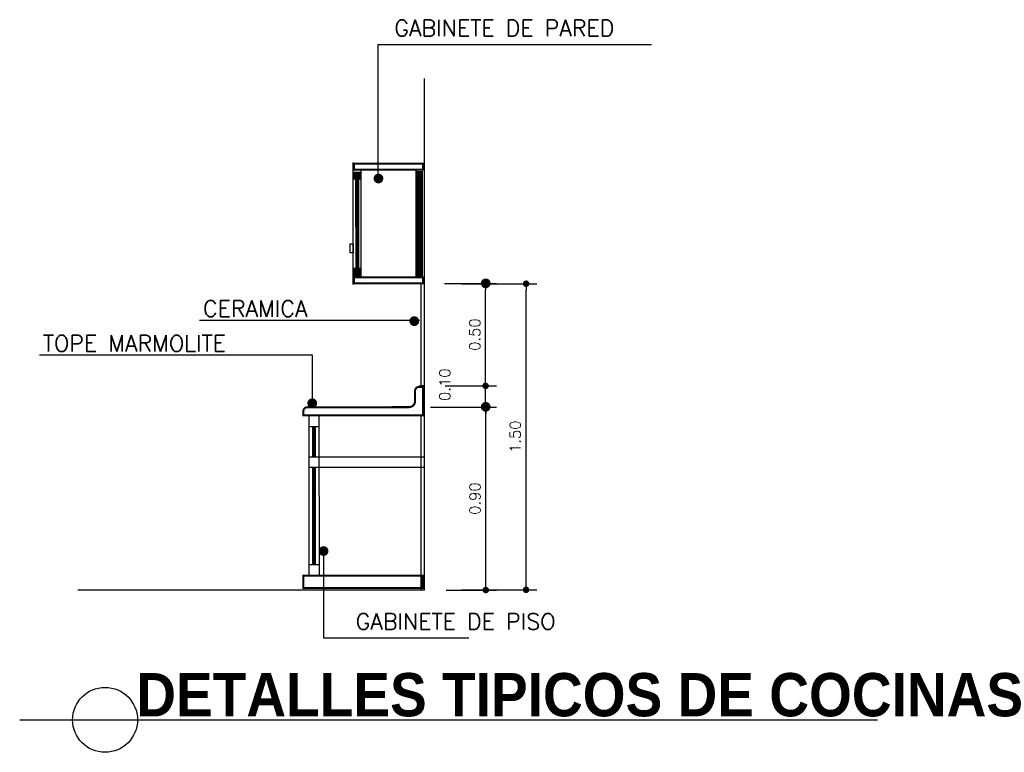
# Model space of a CAD drawing. Extents: x 35.11 to 44.2, y 9.66 to 16.42.
import ezdxf
from ezdxf.enums import TextEntityAlignment as Align

# ---------------------------------------------------------------- set-up
doc = ezdxf.new("R2010")
doc.units = 0
doc.header["$MEASUREMENT"] = 0
doc.layers.get('0').update_dxf_attribs({"linetype": 'CONTINUOUS'})
doc.layers.get('DEFPOINTS').update_dxf_attribs({"linetype": 'CONTINUOUS'})
for name, color, linetype in [('DET_BANOS_Y_COCINA', 7, 'CONTINUOUS'), ('H-I', 1, 'CONTINUOUS'), ('J-K', 7, 'CONTINUOUS')]:
    doc.layers.add(name, color=color, linetype=linetype)
doc.styles.add('ROMANS', font='romans')
doc.styles.add('TECHNICBOLD', font='TEB_____.pfb', dxfattribs={"height": 0.4})
doc.dimstyles.new('DIMENSIONES', dxfattribs={"dimtxt": 0.1, "dimasz": 0.06, "dimexe": 0.1, "dimexo": 0.2, "dimgap": 0.05, "dimtad": 1, "dimzin": 0, "dimdsep": 46, "dimtxsty": 'Standard', "dimblk": 'DOT', "dimcen": 0.09, "dimadec": 0, "dimazin": 0, "dimtfac": 1, "dimtix": 1, "dimtmove": 2, "dimatfit": 3, "dimldrblk": 'DOT', "dimfxl": 0, "dimtolj": 1, "dimtzin": 0, "dimarcsym": 0})

# ---------------------------------------------------------------- blocks, each defined once
blk = doc.blocks.new('DOT')
at = {"layer": 'H-I', "color": 0, "linetype": 'ByBlock'}
blk.add_line((-0.5, 0), (-1, 0), dxfattribs=at)
at = {"layer": 'H-I', "color": 0, "linetype": 'ByBlock', "const_width": 0.5}
blk.add_lwpolyline([(-0.25, 0, 1), (0.25, 0, 1)], format="xyb", close=True, dxfattribs=at)
blk = doc.blocks.new('*D1')
at = {"color": 0, "linetype": 'ByBlock'}
for p, q in [((41.1702, 16.0642), (41.8675, 16.0642)), ((41.7675, 13.2965), (41.7675, 16.0042)), ((41.1702, 13.2365), (41.8675, 13.2365))]:
    blk.add_line(p, q, dxfattribs=at)
at = {"layer": 'DEFPOINTS', "color": 0, "linetype": 'ByBlock'}
for p in [(40.9702, 16.0642), (41.7675, 16.0642), (40.9702, 13.2365)]:
    blk.add_point(p, dxfattribs=at)
at = {"color": 0, "linetype": 'ByBlock', "xscale": 0.06, "yscale": 0.06, "zscale": 0.06}
for p, rotation in [((41.7675, 16.0642), 90), ((41.7675, 13.2365), 270)]:
    blk.add_blockref('DOT', p, dxfattribs=dict(at, rotation=rotation))
at = {"color": 0, "linetype": 'ByBlock', "style": 'ROMANS'}
blk.add_text('1.50', height=0.1, rotation=90, dxfattribs=at).set_placement((41.6675, 14.6504), align=Align.MIDDLE_CENTER)
blk = doc.blocks.new('*D2')
at = {"color": 0, "linetype": 'ByBlock'}
for p, q in [((40.886, 14.9237), (41.4957, 14.9237)), ((41.3957, 13.2946), (41.3957, 14.8637)), ((41.0289, 13.2346), (41.4957, 13.2346))]:
    blk.add_line(p, q, dxfattribs=at)
at = {"layer": 'DEFPOINTS', "color": 0, "linetype": 'ByBlock'}
for p in [(40.686, 14.9237), (41.3957, 14.9237), (40.8289, 13.2346)]:
    blk.add_point(p, dxfattribs=at)
at = {"color": 0, "linetype": 'ByBlock', "xscale": 0.06, "yscale": 0.06, "zscale": 0.06}
for p, rotation in [((41.3957, 14.9237), 90), ((41.3957, 13.2346), 270)]:
    blk.add_blockref('DOT', p, dxfattribs=dict(at, rotation=rotation))
at = {"color": 0, "linetype": 'ByBlock', "style": 'ROMANS'}
blk.add_text('0.90', height=0.1, rotation=90, dxfattribs=at).set_placement((41.2957, 14.0791), align=Align.MIDDLE_CENTER)
blk = doc.blocks.new('*D3')
at = {"color": 0, "linetype": 'ByBlock'}
for p, q in [((41.394, 15.1804), (41.394, 15.2404)), ((41.0205, 15.1204), (41.494, 15.1204)), ((41.394, 14.9237), (41.394, 15.1204)), ((40.886, 14.9237), (41.494, 14.9237)), ((41.394, 14.8637), (41.394, 14.8037))]:
    blk.add_line(p, q, dxfattribs=at)
at = {"layer": 'DEFPOINTS', "color": 0, "linetype": 'ByBlock'}
for p in [(40.8205, 15.1204), (41.394, 15.1204), (40.686, 14.9237)]:
    blk.add_point(p, dxfattribs=at)
at = {"color": 0, "linetype": 'ByBlock', "xscale": 0.06, "yscale": 0.06, "zscale": 0.06}
for p, rotation in [((41.394, 15.1204), 270), ((41.394, 14.9237), 90)]:
    blk.add_blockref('DOT', p, dxfattribs=dict(at, rotation=rotation))
at = {"color": 0, "linetype": 'ByBlock', "style": 'ROMANS'}
blk.add_text('0.10', height=0.1, rotation=90, dxfattribs=at).set_placement((41.0168, 15.1312), align=Align.MIDDLE_CENTER)

msp = doc.modelspace()

# ---------------------------------------------------------------- linework, layer by layer
at = {"color": 0, "linetype": 'ByBlock'}
for p, q in [((39.0325, 13.987), (39.5109, 13.987)), ((39.4109, 13.0999), (39.4109, 13.927)), ((39.0374, 13.0399), (39.5109, 13.0399))]:
    msp.add_line(p, q, dxfattribs=at)
at = {"layer": 'DEFPOINTS', "color": 0, "linetype": 'ByBlock'}
for p in [(38.8325, 13.987), (39.4109, 13.987), (38.8374, 13.0399)]:
    msp.add_point(p, dxfattribs=at)
at = {"layer": 'DET_BANOS_Y_COCINA', "linetype": 'Continuous'}
for p, q in [((38.4183, 15.0394), (38.4183, 16.1946)), ((38.4183, 16.1946), (38.5083, 16.1946)), ((38.5083, 16.1946), (40.9414, 16.1946)), ((38.8008, 13.6451), (36.769, 13.6451)), ((37.7226, 13.3235), (35.2896, 13.3235)), ((37.8126, 13.3235), (37.7226, 13.3235)), ((37.8126, 12.9637), (37.8126, 13.3235)), ((37.9143, 11.4242), (37.9143, 10.7137)), ((37.9143, 10.7137), (38.1516, 10.7137)), ((38.1516, 10.7137), (39.2545, 10.7137)), ((35.1082, 9.9565), (43.0299, 9.9565))]:
    msp.add_line(p, q, dxfattribs=at)
at = {"layer": 'DET_BANOS_Y_COCINA'}
for p, q in [((38.1873, 13.9774), (38.1873, 15.1024)), ((38.2623, 14.0524), (38.2623, 15.0274)), ((38.7685, 14.0526), (38.7685, 15.0276)), ((38.1873, 14.9524), (38.2623, 14.9524)), ((38.1873, 14.1274), (38.2623, 14.1274)), ((38.2623, 13.9774), (38.2623, 13.9774)), ((38.8378, 13.0399), (38.8008, 13.0399)), ((37.7781, 12.7585), (37.7787, 11.296)), ((37.8719, 12.7585), (37.8724, 11.296)), ((37.7782, 12.6648), (37.8719, 12.6648)), ((37.7783, 12.3835), (37.872, 12.3835)), ((37.872, 12.3835), (38.8374, 12.3835)), ((37.7783, 12.2898), (37.872, 12.2898)), ((37.872, 12.2898), (38.8374, 12.2898)), ((37.7786, 11.3898), (37.8724, 11.3898))]:
    msp.add_line(p, q, dxfattribs=at)
at = {"layer": 'DET_BANOS_Y_COCINA', "linetype": 'ByBlock'}
for p, q in [((38.4183, 14.9944), (38.4183, 15.0394)), ((37.8126, 12.9187), (37.8126, 12.9637)), ((37.9143, 11.4692), (37.9143, 11.4242))]:
    msp.add_line(p, q, dxfattribs=at)
at = {"layer": 'DET_BANOS_Y_COCINA', "const_width": 0.0187}
for points in [[(38.1967, 15.0368), (38.8321, 15.037), (38.8321, 15.0933), (38.1967, 15.093)], [(38.8325, 14.0433), (38.1967, 14.043), (38.1967, 13.9868), (38.8325, 13.987)], [(37.7279, 11.2866), (37.7279, 11.1741), (38.8281, 11.1741), (38.8281, 11.2855)]]:
    msp.add_lwpolyline(points, close=True, dxfattribs=at)
at = {"layer": 'DET_BANOS_Y_COCINA'}
for points, const_width in [([(38.2231, 15.0192), (38.2231, 14.9519)], 0.075), ([(38.8002, 15.0234), (38.8002, 14.0511)], 0.0656), ([(38.2248, 14.9524), (38.2251, 14.1274)], 0.0375), ([(38.2231, 14.1226), (38.2231, 14.0511)], 0.075), ([(37.825, 12.6648), (37.8251, 12.3835)], 0.0375), ([(37.8252, 12.2898), (37.8255, 11.3898)], 0.0375)]:
    msp.add_lwpolyline(points, dxfattribs=dict(at, const_width=const_width))
at = {"layer": 'DET_BANOS_Y_COCINA', "linetype": 'ByBlock', "const_width": 0.045}
for points in [[(38.4212, 14.9325, 1), (38.4212, 14.9775, 1)], [(39.4119, 13.9643, 1), (39.4119, 14.0093, 1)], [(38.7521, 13.6155, 1), (38.7521, 13.6605, 1)], [(37.8098, 12.8568, -1), (37.8098, 12.9018, -1)], [(39.4119, 12.8238, 1), (39.4119, 12.8688, 1)], [(37.9143, 11.4917, 1), (37.9143, 11.5367, 1)]]:
    msp.add_lwpolyline(points, format="xyb", close=True, dxfattribs=at)
at = {"layer": 'DET_BANOS_Y_COCINA'}
msp.add_lwpolyline([(38.1592, 14.2693), (38.1592, 14.3518), (38.1867, 14.3518), (38.1867, 14.2693)], close=True, dxfattribs=at)
at = {"layer": 'DET_BANOS_Y_COCINA', "const_width": 0.0187}
msp.add_lwpolyline([(37.7279, 12.7679), (37.7279, 12.8054, -0.414104), (37.7654, 12.8429), (38.7029, 12.8432, 0.414104), (38.7592, 12.8995), (38.7592, 12.9933, -0.414104), (38.7966, 13.0308), (38.8329, 13.0308), (38.833, 12.7683)], format="xyb", close=True, dxfattribs=at)
at = {"layer": 'DET_BANOS_Y_COCINA', "linetype": 'Continuous'}
msp.add_circle((35.8963, 9.9552), 0.3, dxfattribs=at)
at = {"layer": 'DET_BANOS_Y_COCINA', "linetype": 'ByBlock'}
for centre, start, end in [((38.4183, 14.9494), 90, 270), ((38.4183, 14.9494), 270, 90), ((37.8126, 12.8737), 90, 270), ((37.8126, 12.8737), 270, 90)]:
    msp.add_arc(centre, 0.0225, start, end, dxfattribs=at)
at = {"layer": 'J-K'}
for p, q in [((38.8458, 11.1541), (38.8458, 15.8792)), ((38.8158, 13.0308), (38.8158, 13.987)), ((38.8158, 11.1541), (38.8158, 12.7683)), ((38.8458, 11.1541), (35.6444, 11.1541))]:
    msp.add_line(p, q, dxfattribs=at)

# ---------------------------------------------------------------- block references
at = {"color": 0, "linetype": 'ByBlock', "xscale": 0.06, "yscale": 0.06, "zscale": 0.06}
for p, rotation in [((39.4109, 13.987), 90), ((39.4109, 13.0399), 270)]:
    msp.add_blockref('DOT', p, dxfattribs=dict(at, rotation=rotation))

# ---------------------------------------------------------------- texts
at = {"color": 0, "linetype": 'ByBlock', "style": 'ROMANS'}
msp.add_text('0.50', height=0.1, rotation=90, dxfattribs=at).set_placement((39.3109, 13.5135), align=Align.MIDDLE)
at = {"layer": 'DET_BANOS_Y_COCINA', "linetype": 'Continuous', "style": 'ROMANS'}
for s, p in [('GABINETE DE PARED', (38.5683, 16.3446)), ('CERAMICA', (36.802, 13.7539)), ('TOPE MARMOLITE', (35.3225, 13.4324)), ('GABINETE DE PISO', (38.2116, 10.8637))]:
    msp.add_text(s, height=0.15, dxfattribs=at).set_placement(p, align=Align.MIDDLE_LEFT)
at = {"layer": 'DET_BANOS_Y_COCINA', "color": 3, "linetype": 'Continuous', "style": 'TECHNICBOLD'}
msp.add_text('DETALLES TIPICOS DE COCINAS', height=0.4, dxfattribs=at).set_placement((36.1829, 9.9876))

# ---------------------------------------------------------------- dimensions: what is measured, and where the dimension line sits
at = {"layer": 'DET_BANOS_Y_COCINA', "linetype": 'Continuous'}
for base, p1, p2, text, picture, middle in [((39.7844, 13.9837), (38.9872, 11.1561), (38.9872, 13.9837), '1.50', '*D1', (39.6844, 12.5699)), ((39.4127, 12.8432), (38.8458, 11.1541), (38.7029, 12.8432), '0.90', '*D2', (39.3127, 11.9987))]:
    dim = msp.add_linear_dim(base=base, p1=p1, p2=p2, angle=90, text=text, dimstyle='DIMENSIONES', dxfattribs=at)
    dim.commit()
    dim.dimension.update_dxf_attribs({"geometry": picture, "text_midpoint": middle, "insert": (-1.9831, -2.0805)})
dim = msp.add_linear_dim(base=(39.4109, 13.0399), p1=(38.7029, 12.8432), p2=(38.8374, 13.0399), angle=90, text='0.10', dimstyle='DIMENSIONES', dxfattribs=at)
dim.commit()
dim.dimension.update_dxf_attribs({"geometry": '*D3', "text_midpoint": (39.0337, 13.0508), "dimtype": 128, "insert": (-1.9831, -2.0805)})

doc.saveas('drawing.dxf')
